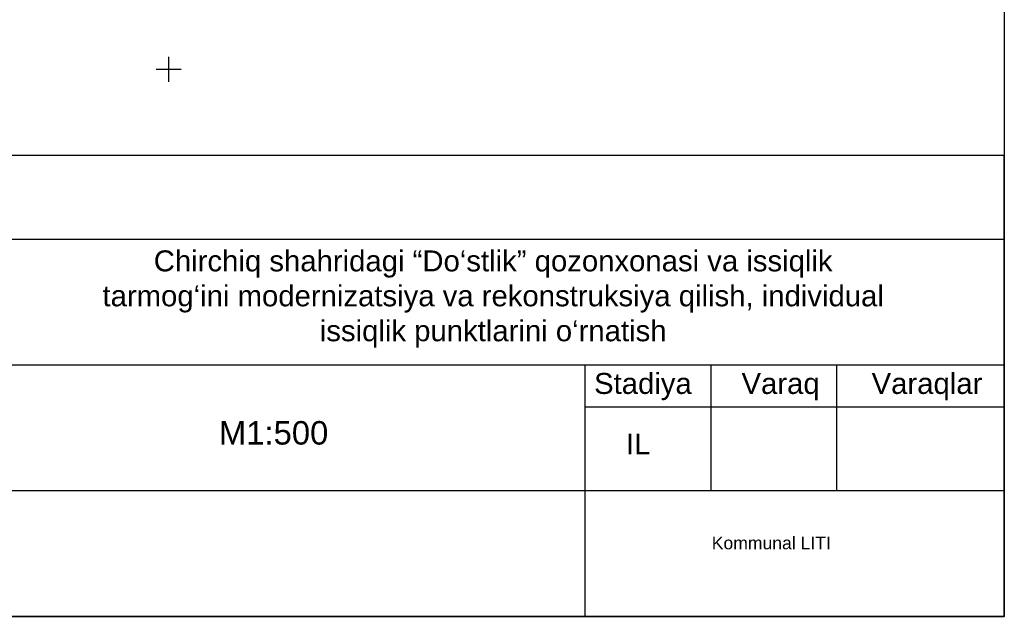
# Model space of a CAD drawing. Header units: metres. Extents: x 550378 to 551400, y 4595394 to 4596257.
# Tile 37 of 43: x 551183 to 551300, y 4595735 to 4595806. Entities that reach past the tile are written whole.
import ezdxf

# ---------------------------------------------------------------- set-up
doc = ezdxf.new("R2010")
doc.units = ezdxf.units.M
for name, color, linetype in [('(001) Сетка', 92, 'Continuous'), ('DECOR_OBJCT_#####_B', 7, 'Continuous'), ('DECOR_OBJCT_#####_L', 7, 'Continuous')]:
    doc.layers.add(name, color=color, linetype=linetype)
doc.styles.add('Arial', font='arial.ttf', dxfattribs={"height": 2})

msp = doc.modelspace()

# ---------------------------------------------------------------- linework, layer by layer
at = {"layer": '(001) Сетка'}
for p, q in [((551200.3, 4595801.5), (551200.3, 4595798.5)), ((551198.8, 4595800), (551201.8, 4595800))]:
    msp.add_line(p, q, dxfattribs=at)
msp.add_lwpolyline([(550545.89, 4596034.75), (551299.93, 4596034.75), (551299.93, 4595734.75), (550545.89, 4595734.75)], close=True)
at = {"layer": 'DECOR_OBJCT_#####_B', "color": 7, "lineweight": 35}
msp.add_lwpolyline([(551299.93, 4595789.74), (551299.93, 4595734.75), (551114.93, 4595734.75)], dxfattribs=at)
at = {"layer": 'DECOR_OBJCT_#####_L', "linetype": 'Continuous', "ltscale": 0.5}
for p, q in [((551114.93, 4595789.75), (551299.93, 4595789.75)), ((551114.93, 4595779.75), (551299.93, 4595779.75)), ((551129.93, 4595764.75), (551299.93, 4595764.75)), ((551129.93, 4595764.75), (551299.93, 4595764.75)), ((551249.93, 4595764.75), (551249.93, 4595734.75)), ((551249.93, 4595764.75), (551249.93, 4595734.75)), ((551264.93, 4595764.75), (551264.93, 4595749.75)), ((551264.93, 4595764.75), (551264.93, 4595749.75)), ((551264.93, 4595764.75), (551264.93, 4595749.75)), ((551279.93, 4595764.75), (551279.93, 4595749.75)), ((551279.93, 4595764.75), (551279.93, 4595749.75)), ((551279.93, 4595764.75), (551279.93, 4595749.75)), ((551249.93, 4595759.75), (551299.93, 4595759.75)), ((551249.93, 4595759.75), (551299.93, 4595759.75)), ((551114.93, 4595749.75), (551299.93, 4595749.75)), ((551114.93, 4595749.75), (551299.93, 4595749.75)), ((551114.93, 4595734.77), (551299.93, 4595734.77)), ((551114.93, 4595734.75), (551299.93, 4595734.75))]:
    msp.add_line(p, q, dxfattribs=at)

# ---------------------------------------------------------------- texts
at = {"layer": 'DECOR_OBJCT_#####_L', "color": 7, "style": 'Arial'}
for s, p in [('Stadiya', (551251.02, 4595761.28)), ('Varaq ', (551268.6, 4595761.28)), ('Varaqlar ', (551284.11, 4595761.28)), ('IL', (551254.83, 4595754.06))]:
    msp.add_text(s, height=2.5, rotation=0.0001, dxfattribs=at).set_placement(p)
msp.add_text('М1:500', height=2.8, dxfattribs=at).set_placement((551206.29, 4595755.24))
at = {"layer": 'DECOR_OBJCT_#####_L', "color": 7, "lineweight": 30, "attachment_point": 2, "style": 'Arial'}
for s, insert, char_height, width in [('Chirchiq shahridagi “Do‘stlik” qozonxonasi va issiqlik tarmog‘ini modernizatsiya va rekonstruksiya qilish, individual issiqlik punktlarini o‘rnatish', (551238.99, 4595778.4), 2.5, 94.5849), ('Kommunal LITI', (551272.15, 4595744.25), 1.5, 50.1937)]:
    msp.add_mtext(s, dxfattribs=dict(at, insert=insert, char_height=char_height, width=width))

doc.saveas('drawing.dxf')
